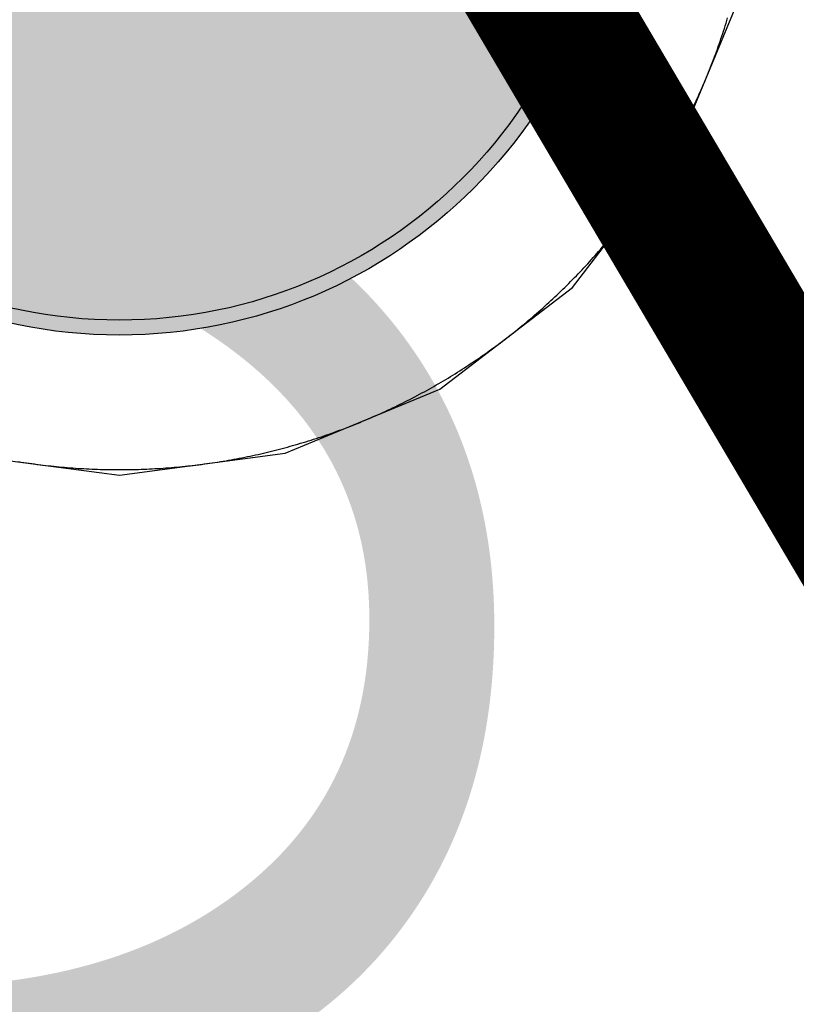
# Model space of a CAD drawing. Header units: millimetres. Extents: x -1.5 to 11.1, y -3 to 5.
# Tile 66 of 256: x 0.1433 to 0.1953, y 2.0217 to 2.0876. Entities that reach past the tile are written whole.
import ezdxf

# ---------------------------------------------------------------- set-up
doc = ezdxf.new("R2010")
doc.units = ezdxf.units.MM
doc.header["$MEASUREMENT"] = 0
for name, color, linetype, true_color in [('BottomLayer', 5, 'Continuous', 0x0000ff), ('BottomSolder', 6, 'Continuous', 0xff00ff), ('Document', 7, 'Continuous', 0x7f7f00), ('Metal_2', 7, 'Continuous', 0x7f0000), ('Metal_3', 7, 'Continuous', 0x3f7f00), ('TopLayer', 1, 'Continuous', 0xff0000), ('TopOverlay', 2, 'Continuous', 0xffff00), ('TopSolder', 7, 'Continuous', 0x7f007f)]:
    doc.layers.add(name, color=color, linetype=linetype, true_color=true_color)
doc.styles.add('textstyle87', font='txt')

# ---------------------------------------------------------------- blocks, each defined once
blk = doc.blocks.new('USB_I_________5')
at = {"layer": 'BottomLayer', "true_color": 0x0000ff}
h = blk.add_hatch(color=5, dxfattribs=at)
edge = h.paths.add_edge_path(flags=0)
edge.add_arc((0.4, -0.5), 0.0325, 0, 360)
at = {"layer": 'BottomSolder', "true_color": 0xff00ff}
h = blk.add_hatch(color=6, dxfattribs=at)
edge = h.paths.add_edge_path(flags=0)
edge.add_arc((0.4, -0.5), 0.0335, 0, 360)
at = {"layer": 'Metal_2', "true_color": 0x7f0000}
h = blk.add_hatch(color=16, dxfattribs=at)
edge = h.paths.add_edge_path(flags=0)
edge.add_arc((0.4, -0.5), 0.0325, 0, 360)
at = {"layer": 'Metal_3', "true_color": 0x3f7f00}
h = blk.add_hatch(color=76, dxfattribs=at)
edge = h.paths.add_edge_path(flags=0)
edge.add_arc((0.4, -0.5), 0.0325, 0, 360)
at = {"layer": 'TopLayer', "true_color": 0xff0000}
h = blk.add_hatch(color=1, dxfattribs=at)
edge = h.paths.add_edge_path(flags=0)
edge.add_arc((0.4, -0.5), 0.0325, 0, 360)
at = {"layer": 'TopSolder', "true_color": 0x7f007f}
h = blk.add_hatch(color=216, dxfattribs=at)
edge = h.paths.add_edge_path(flags=0)
edge.add_arc((0.4, -0.5), 0.0335, 0, 360)
at = {"layer": 'BottomLayer', "color": 5, "true_color": 0x0000ff}
blk.add_circle((0.4, -0.5), 0.0325, dxfattribs=at)
at = {"layer": 'BottomSolder', "color": 6, "true_color": 0xff00ff}
blk.add_circle((0.4, -0.5), 0.0335, dxfattribs=at)
at = {"layer": 'Metal_2', "color": 16, "true_color": 0x7f0000}
blk.add_circle((0.4, -0.5), 0.0325, dxfattribs=at)
at = {"layer": 'Metal_3', "color": 76, "true_color": 0x3f7f00}
blk.add_circle((0.4, -0.5), 0.0325, dxfattribs=at)
at = {"layer": 'TopLayer', "color": 1, "true_color": 0xff0000}
blk.add_circle((0.4, -0.5), 0.0325, dxfattribs=at)
at = {"layer": 'TopSolder', "color": 216, "true_color": 0x7f007f}
blk.add_circle((0.4, -0.5), 0.0335, dxfattribs=at)

msp = doc.modelspace()

# ---------------------------------------------------------------- linework, layer by layer
at = {"layer": 'BottomLayer'}
for p, q in [((0.187124, 2.078567), (0.191406, 2.088905)), ((0.180311, 2.069689), (0.187124, 2.078567)), ((0.171433, 2.062876), (0.180311, 2.069689)), ((0.161095, 2.058594), (0.171433, 2.062876)), ((0.138905, 2.058594), (0.15, 2.057133)), ((0.15, 2.057133), (0.161095, 2.058594))]:
    msp.add_line(p, q, dxfattribs=at)
at = {"layer": 'Document'}
msp.add_lwpolyline([(-0.3, 2.9, 0.01, 0.01, 0), (0.568743, 1.427265, 0.01, 0.01, 0)], format="xyseb", dxfattribs=at)
at = {"layer": 'Metal_2'}
for p, q in [((0.190465, 2.087006), (0.190521, 2.087181)), ((0.190521, 2.087181), (0.190576, 2.087356)), ((0.190576, 2.087356), (0.19063, 2.087531)), ((0.19063, 2.087531), (0.190683, 2.087707)), ((0.190294, 2.086484), (0.190351, 2.086658)), ((0.190351, 2.086658), (0.190409, 2.086832)), ((0.190409, 2.086832), (0.190465, 2.087006)), ((0.190054, 2.08579), (0.190115, 2.085963)), ((0.190115, 2.085963), (0.190175, 2.086136)), ((0.190175, 2.086136), (0.190235, 2.08631)), ((0.190235, 2.08631), (0.190294, 2.086484)), ((0.189803, 2.085101), (0.189867, 2.085273)), ((0.189867, 2.085273), (0.18993, 2.085445)), ((0.18993, 2.085445), (0.189993, 2.085617)), ((0.189993, 2.085617), (0.190054, 2.08579)), ((0.18954, 2.084416), (0.189607, 2.084587)), ((0.189607, 2.084587), (0.189673, 2.084758)), ((0.189673, 2.084758), (0.189738, 2.084929)), ((0.189738, 2.084929), (0.189803, 2.085101)), ((0.189265, 2.083736), (0.189335, 2.083906)), ((0.189335, 2.083906), (0.189404, 2.084075)), ((0.189404, 2.084075), (0.189472, 2.084246)), ((0.189472, 2.084246), (0.18954, 2.084416)), ((0.189051, 2.083229), (0.189123, 2.083398)), ((0.189123, 2.083398), (0.189194, 2.083567)), ((0.189194, 2.083567), (0.189265, 2.083736)), ((0.188756, 2.082557), (0.188831, 2.082725)), ((0.188831, 2.082725), (0.188905, 2.082893)), ((0.188905, 2.082893), (0.188978, 2.083061)), ((0.188978, 2.083061), (0.189051, 2.083229)), ((0.188449, 2.081891), (0.188527, 2.082057)), ((0.188527, 2.082057), (0.188604, 2.082224)), ((0.188604, 2.082224), (0.18868, 2.08239)), ((0.18868, 2.08239), (0.188756, 2.082557)), ((0.188131, 2.08123), (0.188211, 2.081395)), ((0.188211, 2.081395), (0.188291, 2.08156)), ((0.188291, 2.08156), (0.18837, 2.081725)), ((0.18837, 2.081725), (0.188449, 2.081891)), ((0.187801, 2.080575), (0.187885, 2.080738)), ((0.187885, 2.080738), (0.187967, 2.080902)), ((0.187967, 2.080902), (0.188049, 2.081066)), ((0.188049, 2.081066), (0.188131, 2.08123)), ((0.18746, 2.079925), (0.187546, 2.080087)), ((0.187546, 2.080087), (0.187632, 2.080249)), ((0.187632, 2.080249), (0.187717, 2.080412)), ((0.187717, 2.080412), (0.187801, 2.080575)), ((0.187018, 2.079122), (0.187108, 2.079282)), ((0.187108, 2.079282), (0.187197, 2.079442)), ((0.187197, 2.079442), (0.187285, 2.079603)), ((0.187285, 2.079603), (0.187373, 2.079764)), ((0.187373, 2.079764), (0.18746, 2.079925)), ((0.186652, 2.078486), (0.186745, 2.078644)), ((0.186745, 2.078644), (0.186837, 2.078803)), ((0.186837, 2.078803), (0.186928, 2.078962)), ((0.186928, 2.078962), (0.187018, 2.079122)), ((0.186276, 2.077856), (0.186371, 2.078013)), ((0.186371, 2.078013), (0.186465, 2.07817)), ((0.186465, 2.07817), (0.186559, 2.078328)), ((0.186559, 2.078328), (0.186652, 2.078486)), ((0.185888, 2.077234), (0.185986, 2.077389)), ((0.185986, 2.077389), (0.186083, 2.077544)), ((0.186083, 2.077544), (0.18618, 2.0777)), ((0.18618, 2.0777), (0.186276, 2.077856)), ((0.18549, 2.076617), (0.18559, 2.076771)), ((0.18559, 2.076771), (0.18569, 2.076925)), ((0.18569, 2.076925), (0.185789, 2.077079)), ((0.185789, 2.077079), (0.185888, 2.077234)), ((0.184977, 2.075857), (0.185081, 2.076008)), ((0.185081, 2.076008), (0.185184, 2.07616)), ((0.185184, 2.07616), (0.185286, 2.076312)), ((0.185286, 2.076312), (0.185388, 2.076465)), ((0.185388, 2.076465), (0.18549, 2.076617)), ((0.184555, 2.075257), (0.184661, 2.075406)), ((0.184661, 2.075406), (0.184767, 2.075556)), ((0.184767, 2.075556), (0.184872, 2.075706)), ((0.184872, 2.075706), (0.184977, 2.075857)), ((0.184123, 2.074664), (0.184232, 2.074812)), ((0.184232, 2.074812), (0.18434, 2.07496)), ((0.18434, 2.07496), (0.184448, 2.075108)), ((0.184448, 2.075108), (0.184555, 2.075257)), ((0.183568, 2.073934), (0.18368, 2.074079)), ((0.18368, 2.074079), (0.183792, 2.074225)), ((0.183792, 2.074225), (0.183903, 2.074371)), ((0.183903, 2.074371), (0.184013, 2.074517)), ((0.184013, 2.074517), (0.184123, 2.074664)), ((0.182998, 2.073216), (0.183113, 2.073358)), ((0.183113, 2.073358), (0.183228, 2.073502)), ((0.183228, 2.073502), (0.183342, 2.073645)), ((0.183342, 2.073645), (0.183455, 2.073789)), ((0.183455, 2.073789), (0.183568, 2.073934)), ((0.182531, 2.07265), (0.182648, 2.072791)), ((0.182648, 2.072791), (0.182766, 2.072932)), ((0.182766, 2.072932), (0.182882, 2.073074)), ((0.182882, 2.073074), (0.182998, 2.073216)), ((0.181933, 2.071955), (0.182054, 2.072093)), ((0.182054, 2.072093), (0.182174, 2.072231)), ((0.182174, 2.072231), (0.182293, 2.07237)), ((0.182293, 2.07237), (0.182412, 2.07251)), ((0.182412, 2.07251), (0.182531, 2.07265)), ((0.181321, 2.071272), (0.181444, 2.071408)), ((0.181444, 2.071408), (0.181567, 2.071544)), ((0.181567, 2.071544), (0.18169, 2.07168)), ((0.18169, 2.07168), (0.181812, 2.071817)), ((0.181812, 2.071817), (0.181933, 2.071955)), ((0.180694, 2.070603), (0.18082, 2.070736)), ((0.18082, 2.070736), (0.180946, 2.070869)), ((0.180946, 2.070869), (0.181071, 2.071003)), ((0.181071, 2.071003), (0.181196, 2.071137)), ((0.181196, 2.071137), (0.181321, 2.071272)), ((0.180052, 2.069948), (0.180181, 2.070078)), ((0.180181, 2.070078), (0.18031, 2.070208)), ((0.18031, 2.070208), (0.180439, 2.07034)), ((0.180439, 2.07034), (0.180566, 2.070471)), ((0.180566, 2.070471), (0.180694, 2.070603)), ((0.179397, 2.069307), (0.179529, 2.069434)), ((0.179529, 2.069434), (0.179661, 2.069561)), ((0.179661, 2.069561), (0.179792, 2.06969)), ((0.179792, 2.06969), (0.179922, 2.069818)), ((0.179922, 2.069818), (0.180052, 2.069948)), ((0.178728, 2.068679), (0.178863, 2.068804)), ((0.178863, 2.068804), (0.178997, 2.068929)), ((0.178997, 2.068929), (0.179131, 2.069054)), ((0.179131, 2.069054), (0.179264, 2.06918)), ((0.179264, 2.06918), (0.179397, 2.069307)), ((0.178045, 2.068067), (0.178183, 2.068188)), ((0.178183, 2.068188), (0.17832, 2.06831)), ((0.17832, 2.06831), (0.178456, 2.068433)), ((0.178456, 2.068433), (0.178592, 2.068556)), ((0.178592, 2.068556), (0.178728, 2.068679)), ((0.177209, 2.067352), (0.17735, 2.067469)), ((0.17735, 2.067469), (0.17749, 2.067588)), ((0.17749, 2.067588), (0.177629, 2.067706)), ((0.177629, 2.067706), (0.177769, 2.067826)), ((0.177769, 2.067826), (0.177907, 2.067946)), ((0.177907, 2.067946), (0.178045, 2.068067)), ((0.176355, 2.066658), (0.176498, 2.066772)), ((0.176498, 2.066772), (0.176642, 2.066887)), ((0.176642, 2.066887), (0.176784, 2.067002)), ((0.176784, 2.067002), (0.176926, 2.067118)), ((0.176926, 2.067118), (0.177068, 2.067234)), ((0.177068, 2.067234), (0.177209, 2.067352)), ((0.175629, 2.066097), (0.175775, 2.066208)), ((0.175775, 2.066208), (0.175921, 2.06632)), ((0.175921, 2.06632), (0.176066, 2.066432)), ((0.176066, 2.066432), (0.176211, 2.066545)), ((0.176211, 2.066545), (0.176355, 2.066658)), ((0.174743, 2.065445), (0.174892, 2.065552)), ((0.174892, 2.065552), (0.17504, 2.06566)), ((0.17504, 2.06566), (0.175188, 2.065768)), ((0.175188, 2.065768), (0.175336, 2.065877)), ((0.175336, 2.065877), (0.175483, 2.065987)), ((0.175483, 2.065987), (0.175629, 2.066097)), ((0.173688, 2.064713), (0.17384, 2.064816)), ((0.17384, 2.064816), (0.173992, 2.064919)), ((0.173992, 2.064919), (0.174143, 2.065023)), ((0.174143, 2.065023), (0.174293, 2.065128)), ((0.174293, 2.065128), (0.174444, 2.065233)), ((0.174444, 2.065233), (0.174594, 2.065339)), ((0.174594, 2.065339), (0.174743, 2.065445)), ((0.172766, 2.064112), (0.172921, 2.064211)), ((0.172921, 2.064211), (0.173075, 2.06431)), ((0.173075, 2.06431), (0.173229, 2.06441)), ((0.173229, 2.06441), (0.173383, 2.06451)), ((0.173383, 2.06451), (0.173536, 2.064612)), ((0.173536, 2.064612), (0.173688, 2.064713)), ((0.171672, 2.063441), (0.17183, 2.063535)), ((0.17183, 2.063535), (0.171987, 2.063629)), ((0.171987, 2.063629), (0.172144, 2.063724)), ((0.172144, 2.063724), (0.1723, 2.06382)), ((0.1723, 2.06382), (0.172456, 2.063917)), ((0.172456, 2.063917), (0.172611, 2.064014)), ((0.172611, 2.064014), (0.172766, 2.064112)), ((0.170558, 2.062803), (0.170718, 2.062892)), ((0.170718, 2.062892), (0.170878, 2.062982)), ((0.170878, 2.062982), (0.171038, 2.063072)), ((0.171038, 2.063072), (0.171197, 2.063163)), ((0.171197, 2.063163), (0.171356, 2.063255)), ((0.171356, 2.063255), (0.171514, 2.063348)), ((0.171514, 2.063348), (0.171672, 2.063441)), ((0.169262, 2.062115), (0.169425, 2.062199)), ((0.169425, 2.062199), (0.169588, 2.062283)), ((0.169588, 2.062283), (0.169751, 2.062368)), ((0.169751, 2.062368), (0.169913, 2.062454)), ((0.169913, 2.062454), (0.170075, 2.06254)), ((0.170075, 2.06254), (0.170236, 2.062627)), ((0.170236, 2.062627), (0.170397, 2.062714)), ((0.170397, 2.062714), (0.170558, 2.062803)), ((0.167943, 2.061473), (0.168109, 2.061551)), ((0.168109, 2.061551), (0.168275, 2.06163)), ((0.168275, 2.06163), (0.16844, 2.061709)), ((0.16844, 2.061709), (0.168605, 2.061789)), ((0.168605, 2.061789), (0.16877, 2.061869)), ((0.16877, 2.061869), (0.168934, 2.061951)), ((0.168934, 2.061951), (0.169098, 2.062033)), ((0.169098, 2.062033), (0.169262, 2.062115)), ((0.166433, 2.060806), (0.166602, 2.060877)), ((0.166602, 2.060877), (0.166771, 2.060949)), ((0.166771, 2.060949), (0.166939, 2.061022)), ((0.166939, 2.061022), (0.167107, 2.061095)), ((0.167107, 2.061095), (0.167275, 2.061169)), ((0.167275, 2.061169), (0.167443, 2.061244)), ((0.167443, 2.061244), (0.16761, 2.06132)), ((0.16761, 2.06132), (0.167776, 2.061396)), ((0.167776, 2.061396), (0.167943, 2.061473)), ((0.164727, 2.060133), (0.164899, 2.060197)), ((0.164899, 2.060197), (0.165071, 2.060262)), ((0.165071, 2.060262), (0.165242, 2.060327)), ((0.165242, 2.060327), (0.165413, 2.060393)), ((0.165413, 2.060393), (0.165584, 2.06046)), ((0.165584, 2.06046), (0.165754, 2.060528)), ((0.165754, 2.060528), (0.165925, 2.060596)), ((0.165925, 2.060596), (0.166095, 2.060665)), ((0.166095, 2.060665), (0.166264, 2.060735)), ((0.166264, 2.060735), (0.166433, 2.060806)), ((0.162819, 2.059479), (0.162994, 2.059535)), ((0.162994, 2.059535), (0.163168, 2.059591)), ((0.163168, 2.059591), (0.163342, 2.059649)), ((0.163342, 2.059649), (0.163516, 2.059706)), ((0.163516, 2.059706), (0.16369, 2.059765)), ((0.16369, 2.059765), (0.163864, 2.059825)), ((0.163864, 2.059825), (0.164037, 2.059885)), ((0.164037, 2.059885), (0.16421, 2.059946)), ((0.16421, 2.059946), (0.164383, 2.060008)), ((0.164383, 2.060008), (0.164555, 2.06007)), ((0.164555, 2.06007), (0.164727, 2.060133)), ((0.160527, 2.058824), (0.160704, 2.05887)), ((0.160704, 2.05887), (0.160882, 2.058917)), ((0.160882, 2.058917), (0.161059, 2.058964)), ((0.161059, 2.058964), (0.161236, 2.059012)), ((0.161236, 2.059012), (0.161413, 2.059061)), ((0.161413, 2.059061), (0.161589, 2.059111)), ((0.161589, 2.059111), (0.161766, 2.059161)), ((0.161766, 2.059161), (0.161942, 2.059212)), ((0.161942, 2.059212), (0.162118, 2.059264)), ((0.162118, 2.059264), (0.162293, 2.059317)), ((0.162293, 2.059317), (0.162469, 2.05937)), ((0.162469, 2.05937), (0.162644, 2.059424)), ((0.162644, 2.059424), (0.162819, 2.059479)), ((0.157661, 2.058196), (0.157841, 2.058229)), ((0.157841, 2.058229), (0.158021, 2.058264)), ((0.158021, 2.058264), (0.158201, 2.058299)), ((0.158201, 2.058299), (0.158381, 2.058334)), ((0.158381, 2.058334), (0.158561, 2.058371)), ((0.158561, 2.058371), (0.158741, 2.058408)), ((0.158741, 2.058408), (0.15892, 2.058447)), ((0.15892, 2.058447), (0.159099, 2.058485)), ((0.159099, 2.058485), (0.159278, 2.058525)), ((0.159278, 2.058525), (0.159457, 2.058565)), ((0.159457, 2.058565), (0.159636, 2.058607)), ((0.159636, 2.058607), (0.159814, 2.058649)), ((0.159814, 2.058649), (0.159993, 2.058691)), ((0.159993, 2.058691), (0.160171, 2.058735)), ((0.160171, 2.058735), (0.160349, 2.058779)), ((0.160349, 2.058779), (0.160527, 2.058824)), ((0.143243, 2.058041), (0.143424, 2.058012)), ((0.143424, 2.058012), (0.143605, 2.057984)), ((0.143605, 2.057984), (0.143787, 2.057956)), ((0.143787, 2.057956), (0.143968, 2.05793)), ((0.143968, 2.05793), (0.14415, 2.057904)), ((0.14415, 2.057904), (0.144331, 2.05788)), ((0.144331, 2.05788), (0.144513, 2.057856)), ((0.144513, 2.057856), (0.144695, 2.057832)), ((0.144695, 2.057832), (0.144877, 2.05781)), ((0.144877, 2.05781), (0.145059, 2.057788)), ((0.145059, 2.057788), (0.145241, 2.057767)), ((0.145241, 2.057767), (0.145424, 2.057747)), ((0.145424, 2.057747), (0.145606, 2.057728)), ((0.145606, 2.057728), (0.145789, 2.057709)), ((0.145789, 2.057709), (0.145971, 2.057691)), ((0.145971, 2.057691), (0.146154, 2.057674)), ((0.146154, 2.057674), (0.146337, 2.057658)), ((0.146337, 2.057658), (0.146519, 2.057643)), ((0.146519, 2.057643), (0.146702, 2.057628)), ((0.146702, 2.057628), (0.146885, 2.057614)), ((0.146885, 2.057614), (0.147068, 2.057601)), ((0.147068, 2.057601), (0.147251, 2.057589)), ((0.147251, 2.057589), (0.147434, 2.057577)), ((0.147434, 2.057577), (0.147617, 2.057567)), ((0.147617, 2.057567), (0.1478, 2.057557)), ((0.1478, 2.057557), (0.147983, 2.057548)), ((0.152017, 2.057548), (0.1522, 2.057557)), ((0.1522, 2.057557), (0.152383, 2.057567)), ((0.152383, 2.057567), (0.152566, 2.057577)), ((0.152566, 2.057577), (0.152749, 2.057589)), ((0.152749, 2.057589), (0.152932, 2.057601)), ((0.152932, 2.057601), (0.153115, 2.057614)), ((0.153115, 2.057614), (0.153298, 2.057628)), ((0.153298, 2.057628), (0.153481, 2.057643)), ((0.153481, 2.057643), (0.153664, 2.057658)), ((0.153664, 2.057658), (0.153846, 2.057674)), ((0.153846, 2.057674), (0.154029, 2.057691)), ((0.154029, 2.057691), (0.154211, 2.057709)), ((0.154211, 2.057709), (0.154394, 2.057728)), ((0.154394, 2.057728), (0.154576, 2.057747)), ((0.154576, 2.057747), (0.154758, 2.057767)), ((0.154758, 2.057767), (0.154941, 2.057788)), ((0.154941, 2.057788), (0.155123, 2.05781)), ((0.155123, 2.05781), (0.155305, 2.057832)), ((0.155305, 2.057832), (0.155487, 2.057856)), ((0.155487, 2.057856), (0.155669, 2.05788)), ((0.155669, 2.05788), (0.15585, 2.057904)), ((0.15585, 2.057904), (0.156032, 2.05793)), ((0.156032, 2.05793), (0.156213, 2.057956)), ((0.156213, 2.057956), (0.156395, 2.057984)), ((0.156395, 2.057984), (0.156576, 2.058012)), ((0.156576, 2.058012), (0.156757, 2.058041)), ((0.156757, 2.058041), (0.156938, 2.05807)), ((0.156938, 2.05807), (0.157119, 2.0581)), ((0.157119, 2.0581), (0.1573, 2.058132)), ((0.1573, 2.058132), (0.15748, 2.058163)), ((0.15748, 2.058163), (0.157661, 2.058196)), ((0.147983, 2.057548), (0.148167, 2.057539)), ((0.148167, 2.057539), (0.14835, 2.057532)), ((0.14835, 2.057532), (0.148533, 2.057525)), ((0.148533, 2.057525), (0.148716, 2.057519)), ((0.148716, 2.057519), (0.1489, 2.057514)), ((0.1489, 2.057514), (0.149083, 2.05751)), ((0.149083, 2.05751), (0.149266, 2.057506)), ((0.149266, 2.057506), (0.14945, 2.057504)), ((0.14945, 2.057504), (0.149633, 2.057501)), ((0.149633, 2.057501), (0.149817, 2.0575)), ((0.149817, 2.0575), (0.15, 2.0575)), ((0.15, 2.0575), (0.150183, 2.0575)), ((0.150183, 2.0575), (0.150367, 2.057501)), ((0.150367, 2.057501), (0.15055, 2.057504)), ((0.15055, 2.057504), (0.150734, 2.057506)), ((0.150734, 2.057506), (0.150917, 2.05751)), ((0.150917, 2.05751), (0.1511, 2.057514)), ((0.1511, 2.057514), (0.151284, 2.057519)), ((0.151284, 2.057519), (0.151467, 2.057525)), ((0.151467, 2.057525), (0.15165, 2.057532)), ((0.15165, 2.057532), (0.151834, 2.057539)), ((0.151834, 2.057539), (0.152017, 2.057548))]:
    msp.add_line(p, q, dxfattribs=at)
at = {"layer": 'Metal_3'}
for p, q in [((0.190465, 2.087006), (0.190521, 2.087181)), ((0.190521, 2.087181), (0.190576, 2.087356)), ((0.190576, 2.087356), (0.19063, 2.087531)), ((0.19063, 2.087531), (0.190683, 2.087707)), ((0.190294, 2.086484), (0.190351, 2.086658)), ((0.190351, 2.086658), (0.190409, 2.086832)), ((0.190409, 2.086832), (0.190465, 2.087006)), ((0.190054, 2.08579), (0.190115, 2.085963)), ((0.190115, 2.085963), (0.190175, 2.086136)), ((0.190175, 2.086136), (0.190235, 2.08631)), ((0.190235, 2.08631), (0.190294, 2.086484)), ((0.189803, 2.085101), (0.189867, 2.085273)), ((0.189867, 2.085273), (0.18993, 2.085445)), ((0.18993, 2.085445), (0.189993, 2.085617)), ((0.189993, 2.085617), (0.190054, 2.08579)), ((0.18954, 2.084416), (0.189607, 2.084587)), ((0.189607, 2.084587), (0.189673, 2.084758)), ((0.189673, 2.084758), (0.189738, 2.084929)), ((0.189738, 2.084929), (0.189803, 2.085101)), ((0.189265, 2.083736), (0.189335, 2.083906)), ((0.189335, 2.083906), (0.189404, 2.084075)), ((0.189404, 2.084075), (0.189472, 2.084246)), ((0.189472, 2.084246), (0.18954, 2.084416)), ((0.189051, 2.083229), (0.189123, 2.083398)), ((0.189123, 2.083398), (0.189194, 2.083567)), ((0.189194, 2.083567), (0.189265, 2.083736)), ((0.188756, 2.082557), (0.188831, 2.082725)), ((0.188831, 2.082725), (0.188905, 2.082893)), ((0.188905, 2.082893), (0.188978, 2.083061)), ((0.188978, 2.083061), (0.189051, 2.083229)), ((0.188449, 2.081891), (0.188527, 2.082057)), ((0.188527, 2.082057), (0.188604, 2.082224)), ((0.188604, 2.082224), (0.18868, 2.08239)), ((0.18868, 2.08239), (0.188756, 2.082557)), ((0.188131, 2.08123), (0.188211, 2.081395)), ((0.188211, 2.081395), (0.188291, 2.08156)), ((0.188291, 2.08156), (0.18837, 2.081725)), ((0.18837, 2.081725), (0.188449, 2.081891)), ((0.187801, 2.080575), (0.187885, 2.080738)), ((0.187885, 2.080738), (0.187967, 2.080902)), ((0.187967, 2.080902), (0.188049, 2.081066)), ((0.188049, 2.081066), (0.188131, 2.08123)), ((0.18746, 2.079925), (0.187546, 2.080087)), ((0.187546, 2.080087), (0.187632, 2.080249)), ((0.187632, 2.080249), (0.187717, 2.080412)), ((0.187717, 2.080412), (0.187801, 2.080575)), ((0.187018, 2.079122), (0.187108, 2.079282)), ((0.187108, 2.079282), (0.187197, 2.079442)), ((0.187197, 2.079442), (0.187285, 2.079603)), ((0.187285, 2.079603), (0.187373, 2.079764)), ((0.187373, 2.079764), (0.18746, 2.079925)), ((0.186652, 2.078486), (0.186745, 2.078644)), ((0.186745, 2.078644), (0.186837, 2.078803)), ((0.186837, 2.078803), (0.186928, 2.078962)), ((0.186928, 2.078962), (0.187018, 2.079122)), ((0.186276, 2.077856), (0.186371, 2.078013)), ((0.186371, 2.078013), (0.186465, 2.07817)), ((0.186465, 2.07817), (0.186559, 2.078328)), ((0.186559, 2.078328), (0.186652, 2.078486)), ((0.185888, 2.077234), (0.185986, 2.077389)), ((0.185986, 2.077389), (0.186083, 2.077544)), ((0.186083, 2.077544), (0.18618, 2.0777)), ((0.18618, 2.0777), (0.186276, 2.077856)), ((0.18549, 2.076617), (0.18559, 2.076771)), ((0.18559, 2.076771), (0.18569, 2.076925)), ((0.18569, 2.076925), (0.185789, 2.077079)), ((0.185789, 2.077079), (0.185888, 2.077234)), ((0.184977, 2.075857), (0.185081, 2.076008)), ((0.185081, 2.076008), (0.185184, 2.07616)), ((0.185184, 2.07616), (0.185286, 2.076312)), ((0.185286, 2.076312), (0.185388, 2.076465)), ((0.185388, 2.076465), (0.18549, 2.076617)), ((0.184555, 2.075257), (0.184661, 2.075406)), ((0.184661, 2.075406), (0.184767, 2.075556)), ((0.184767, 2.075556), (0.184872, 2.075706)), ((0.184872, 2.075706), (0.184977, 2.075857)), ((0.184123, 2.074664), (0.184232, 2.074812)), ((0.184232, 2.074812), (0.18434, 2.07496)), ((0.18434, 2.07496), (0.184448, 2.075108)), ((0.184448, 2.075108), (0.184555, 2.075257)), ((0.183568, 2.073934), (0.18368, 2.074079)), ((0.18368, 2.074079), (0.183792, 2.074225)), ((0.183792, 2.074225), (0.183903, 2.074371)), ((0.183903, 2.074371), (0.184013, 2.074517)), ((0.184013, 2.074517), (0.184123, 2.074664)), ((0.182998, 2.073216), (0.183113, 2.073358)), ((0.183113, 2.073358), (0.183228, 2.073502)), ((0.183228, 2.073502), (0.183342, 2.073645)), ((0.183342, 2.073645), (0.183455, 2.073789)), ((0.183455, 2.073789), (0.183568, 2.073934)), ((0.182531, 2.07265), (0.182648, 2.072791)), ((0.182648, 2.072791), (0.182766, 2.072932)), ((0.182766, 2.072932), (0.182882, 2.073074)), ((0.182882, 2.073074), (0.182998, 2.073216)), ((0.181933, 2.071955), (0.182054, 2.072093)), ((0.182054, 2.072093), (0.182174, 2.072231)), ((0.182174, 2.072231), (0.182293, 2.07237)), ((0.182293, 2.07237), (0.182412, 2.07251)), ((0.182412, 2.07251), (0.182531, 2.07265)), ((0.181321, 2.071272), (0.181444, 2.071408)), ((0.181444, 2.071408), (0.181567, 2.071544)), ((0.181567, 2.071544), (0.18169, 2.07168)), ((0.18169, 2.07168), (0.181812, 2.071817)), ((0.181812, 2.071817), (0.181933, 2.071955)), ((0.180694, 2.070603), (0.18082, 2.070736)), ((0.18082, 2.070736), (0.180946, 2.070869)), ((0.180946, 2.070869), (0.181071, 2.071003)), ((0.181071, 2.071003), (0.181196, 2.071137)), ((0.181196, 2.071137), (0.181321, 2.071272)), ((0.180052, 2.069948), (0.180181, 2.070078)), ((0.180181, 2.070078), (0.18031, 2.070208)), ((0.18031, 2.070208), (0.180439, 2.07034)), ((0.180439, 2.07034), (0.180566, 2.070471)), ((0.180566, 2.070471), (0.180694, 2.070603)), ((0.179397, 2.069307), (0.179529, 2.069434)), ((0.179529, 2.069434), (0.179661, 2.069561)), ((0.179661, 2.069561), (0.179792, 2.06969)), ((0.179792, 2.06969), (0.179922, 2.069818)), ((0.179922, 2.069818), (0.180052, 2.069948)), ((0.178728, 2.068679), (0.178863, 2.068804)), ((0.178863, 2.068804), (0.178997, 2.068929)), ((0.178997, 2.068929), (0.179131, 2.069054)), ((0.179131, 2.069054), (0.179264, 2.06918)), ((0.179264, 2.06918), (0.179397, 2.069307)), ((0.178045, 2.068067), (0.178183, 2.068188)), ((0.178183, 2.068188), (0.17832, 2.06831)), ((0.17832, 2.06831), (0.178456, 2.068433)), ((0.178456, 2.068433), (0.178592, 2.068556)), ((0.178592, 2.068556), (0.178728, 2.068679)), ((0.177209, 2.067352), (0.17735, 2.067469)), ((0.17735, 2.067469), (0.17749, 2.067588)), ((0.17749, 2.067588), (0.177629, 2.067706)), ((0.177629, 2.067706), (0.177769, 2.067826)), ((0.177769, 2.067826), (0.177907, 2.067946)), ((0.177907, 2.067946), (0.178045, 2.068067)), ((0.176355, 2.066658), (0.176498, 2.066772)), ((0.176498, 2.066772), (0.176642, 2.066887)), ((0.176642, 2.066887), (0.176784, 2.067002)), ((0.176784, 2.067002), (0.176926, 2.067118)), ((0.176926, 2.067118), (0.177068, 2.067234)), ((0.177068, 2.067234), (0.177209, 2.067352)), ((0.175629, 2.066097), (0.175775, 2.066208)), ((0.175775, 2.066208), (0.175921, 2.06632)), ((0.175921, 2.06632), (0.176066, 2.066432)), ((0.176066, 2.066432), (0.176211, 2.066545)), ((0.176211, 2.066545), (0.176355, 2.066658)), ((0.174743, 2.065445), (0.174892, 2.065552)), ((0.174892, 2.065552), (0.17504, 2.06566)), ((0.17504, 2.06566), (0.175188, 2.065768)), ((0.175188, 2.065768), (0.175336, 2.065877)), ((0.175336, 2.065877), (0.175483, 2.065987)), ((0.175483, 2.065987), (0.175629, 2.066097)), ((0.173688, 2.064713), (0.17384, 2.064816)), ((0.17384, 2.064816), (0.173992, 2.064919)), ((0.173992, 2.064919), (0.174143, 2.065023)), ((0.174143, 2.065023), (0.174293, 2.065128)), ((0.174293, 2.065128), (0.174444, 2.065233)), ((0.174444, 2.065233), (0.174594, 2.065339)), ((0.174594, 2.065339), (0.174743, 2.065445)), ((0.172766, 2.064112), (0.172921, 2.064211)), ((0.172921, 2.064211), (0.173075, 2.06431)), ((0.173075, 2.06431), (0.173229, 2.06441)), ((0.173229, 2.06441), (0.173383, 2.06451)), ((0.173383, 2.06451), (0.173536, 2.064612)), ((0.173536, 2.064612), (0.173688, 2.064713)), ((0.171672, 2.063441), (0.17183, 2.063535)), ((0.17183, 2.063535), (0.171987, 2.063629)), ((0.171987, 2.063629), (0.172144, 2.063724)), ((0.172144, 2.063724), (0.1723, 2.06382)), ((0.1723, 2.06382), (0.172456, 2.063917)), ((0.172456, 2.063917), (0.172611, 2.064014)), ((0.172611, 2.064014), (0.172766, 2.064112)), ((0.170558, 2.062803), (0.170718, 2.062892)), ((0.170718, 2.062892), (0.170878, 2.062982)), ((0.170878, 2.062982), (0.171038, 2.063072)), ((0.171038, 2.063072), (0.171197, 2.063163)), ((0.171197, 2.063163), (0.171356, 2.063255)), ((0.171356, 2.063255), (0.171514, 2.063348)), ((0.171514, 2.063348), (0.171672, 2.063441)), ((0.169262, 2.062115), (0.169425, 2.062199)), ((0.169425, 2.062199), (0.169588, 2.062283)), ((0.169588, 2.062283), (0.169751, 2.062368)), ((0.169751, 2.062368), (0.169913, 2.062454)), ((0.169913, 2.062454), (0.170075, 2.06254)), ((0.170075, 2.06254), (0.170236, 2.062627)), ((0.170236, 2.062627), (0.170397, 2.062714)), ((0.170397, 2.062714), (0.170558, 2.062803)), ((0.167943, 2.061473), (0.168109, 2.061551)), ((0.168109, 2.061551), (0.168275, 2.06163)), ((0.168275, 2.06163), (0.16844, 2.061709)), ((0.16844, 2.061709), (0.168605, 2.061789)), ((0.168605, 2.061789), (0.16877, 2.061869)), ((0.16877, 2.061869), (0.168934, 2.061951)), ((0.168934, 2.061951), (0.169098, 2.062033)), ((0.169098, 2.062033), (0.169262, 2.062115)), ((0.166433, 2.060806), (0.166602, 2.060877)), ((0.166602, 2.060877), (0.166771, 2.060949)), ((0.166771, 2.060949), (0.166939, 2.061022)), ((0.166939, 2.061022), (0.167107, 2.061095)), ((0.167107, 2.061095), (0.167275, 2.061169)), ((0.167275, 2.061169), (0.167443, 2.061244)), ((0.167443, 2.061244), (0.16761, 2.06132)), ((0.16761, 2.06132), (0.167776, 2.061396)), ((0.167776, 2.061396), (0.167943, 2.061473)), ((0.164727, 2.060133), (0.164899, 2.060197)), ((0.164899, 2.060197), (0.165071, 2.060262)), ((0.165071, 2.060262), (0.165242, 2.060327)), ((0.165242, 2.060327), (0.165413, 2.060393)), ((0.165413, 2.060393), (0.165584, 2.06046)), ((0.165584, 2.06046), (0.165754, 2.060528)), ((0.165754, 2.060528), (0.165925, 2.060596)), ((0.165925, 2.060596), (0.166095, 2.060665)), ((0.166095, 2.060665), (0.166264, 2.060735)), ((0.166264, 2.060735), (0.166433, 2.060806)), ((0.162819, 2.059479), (0.162994, 2.059535)), ((0.162994, 2.059535), (0.163168, 2.059591)), ((0.163168, 2.059591), (0.163342, 2.059649)), ((0.163342, 2.059649), (0.163516, 2.059706)), ((0.163516, 2.059706), (0.16369, 2.059765)), ((0.16369, 2.059765), (0.163864, 2.059825)), ((0.163864, 2.059825), (0.164037, 2.059885)), ((0.164037, 2.059885), (0.16421, 2.059946)), ((0.16421, 2.059946), (0.164383, 2.060008)), ((0.164383, 2.060008), (0.164555, 2.06007)), ((0.164555, 2.06007), (0.164727, 2.060133)), ((0.160527, 2.058824), (0.160704, 2.05887)), ((0.160704, 2.05887), (0.160882, 2.058917)), ((0.160882, 2.058917), (0.161059, 2.058964)), ((0.161059, 2.058964), (0.161236, 2.059012)), ((0.161236, 2.059012), (0.161413, 2.059061)), ((0.161413, 2.059061), (0.161589, 2.059111)), ((0.161589, 2.059111), (0.161766, 2.059161)), ((0.161766, 2.059161), (0.161942, 2.059212)), ((0.161942, 2.059212), (0.162118, 2.059264)), ((0.162118, 2.059264), (0.162293, 2.059317)), ((0.162293, 2.059317), (0.162469, 2.05937)), ((0.162469, 2.05937), (0.162644, 2.059424)), ((0.162644, 2.059424), (0.162819, 2.059479)), ((0.157661, 2.058196), (0.157841, 2.058229)), ((0.157841, 2.058229), (0.158021, 2.058264)), ((0.158021, 2.058264), (0.158201, 2.058299)), ((0.158201, 2.058299), (0.158381, 2.058334)), ((0.158381, 2.058334), (0.158561, 2.058371)), ((0.158561, 2.058371), (0.158741, 2.058408)), ((0.158741, 2.058408), (0.15892, 2.058447)), ((0.15892, 2.058447), (0.159099, 2.058485)), ((0.159099, 2.058485), (0.159278, 2.058525)), ((0.159278, 2.058525), (0.159457, 2.058565)), ((0.159457, 2.058565), (0.159636, 2.058607)), ((0.159636, 2.058607), (0.159814, 2.058649)), ((0.159814, 2.058649), (0.159993, 2.058691)), ((0.159993, 2.058691), (0.160171, 2.058735)), ((0.160171, 2.058735), (0.160349, 2.058779)), ((0.160349, 2.058779), (0.160527, 2.058824)), ((0.143243, 2.058041), (0.143424, 2.058012)), ((0.143424, 2.058012), (0.143605, 2.057984)), ((0.143605, 2.057984), (0.143787, 2.057956)), ((0.143787, 2.057956), (0.143968, 2.05793)), ((0.143968, 2.05793), (0.14415, 2.057904)), ((0.14415, 2.057904), (0.144331, 2.05788)), ((0.144331, 2.05788), (0.144513, 2.057856)), ((0.144513, 2.057856), (0.144695, 2.057832)), ((0.144695, 2.057832), (0.144877, 2.05781)), ((0.144877, 2.05781), (0.145059, 2.057788)), ((0.145059, 2.057788), (0.145241, 2.057767)), ((0.145241, 2.057767), (0.145424, 2.057747)), ((0.145424, 2.057747), (0.145606, 2.057728)), ((0.145606, 2.057728), (0.145789, 2.057709)), ((0.145789, 2.057709), (0.145971, 2.057691)), ((0.145971, 2.057691), (0.146154, 2.057674)), ((0.146154, 2.057674), (0.146337, 2.057658)), ((0.146337, 2.057658), (0.146519, 2.057643)), ((0.146519, 2.057643), (0.146702, 2.057628)), ((0.146702, 2.057628), (0.146885, 2.057614)), ((0.146885, 2.057614), (0.147068, 2.057601)), ((0.147068, 2.057601), (0.147251, 2.057589)), ((0.147251, 2.057589), (0.147434, 2.057577)), ((0.147434, 2.057577), (0.147617, 2.057567)), ((0.147617, 2.057567), (0.1478, 2.057557)), ((0.1478, 2.057557), (0.147983, 2.057548)), ((0.152017, 2.057548), (0.1522, 2.057557)), ((0.1522, 2.057557), (0.152383, 2.057567)), ((0.152383, 2.057567), (0.152566, 2.057577)), ((0.152566, 2.057577), (0.152749, 2.057589)), ((0.152749, 2.057589), (0.152932, 2.057601)), ((0.152932, 2.057601), (0.153115, 2.057614)), ((0.153115, 2.057614), (0.153298, 2.057628)), ((0.153298, 2.057628), (0.153481, 2.057643)), ((0.153481, 2.057643), (0.153664, 2.057658)), ((0.153664, 2.057658), (0.153846, 2.057674)), ((0.153846, 2.057674), (0.154029, 2.057691)), ((0.154029, 2.057691), (0.154211, 2.057709)), ((0.154211, 2.057709), (0.154394, 2.057728)), ((0.154394, 2.057728), (0.154576, 2.057747)), ((0.154576, 2.057747), (0.154758, 2.057767)), ((0.154758, 2.057767), (0.154941, 2.057788)), ((0.154941, 2.057788), (0.155123, 2.05781)), ((0.155123, 2.05781), (0.155305, 2.057832)), ((0.155305, 2.057832), (0.155487, 2.057856)), ((0.155487, 2.057856), (0.155669, 2.05788)), ((0.155669, 2.05788), (0.15585, 2.057904)), ((0.15585, 2.057904), (0.156032, 2.05793)), ((0.156032, 2.05793), (0.156213, 2.057956)), ((0.156213, 2.057956), (0.156395, 2.057984)), ((0.156395, 2.057984), (0.156576, 2.058012)), ((0.156576, 2.058012), (0.156757, 2.058041)), ((0.156757, 2.058041), (0.156938, 2.05807)), ((0.156938, 2.05807), (0.157119, 2.0581)), ((0.157119, 2.0581), (0.1573, 2.058132)), ((0.1573, 2.058132), (0.15748, 2.058163)), ((0.15748, 2.058163), (0.157661, 2.058196)), ((0.147983, 2.057548), (0.148167, 2.057539)), ((0.148167, 2.057539), (0.14835, 2.057532)), ((0.14835, 2.057532), (0.148533, 2.057525)), ((0.148533, 2.057525), (0.148716, 2.057519)), ((0.148716, 2.057519), (0.1489, 2.057514)), ((0.1489, 2.057514), (0.149083, 2.05751)), ((0.149083, 2.05751), (0.149266, 2.057506)), ((0.149266, 2.057506), (0.14945, 2.057504)), ((0.14945, 2.057504), (0.149633, 2.057501)), ((0.149633, 2.057501), (0.149817, 2.0575)), ((0.149817, 2.0575), (0.15, 2.0575)), ((0.15, 2.0575), (0.150183, 2.0575)), ((0.150183, 2.0575), (0.150367, 2.057501)), ((0.150367, 2.057501), (0.15055, 2.057504)), ((0.15055, 2.057504), (0.150734, 2.057506)), ((0.150734, 2.057506), (0.150917, 2.05751)), ((0.150917, 2.05751), (0.1511, 2.057514)), ((0.1511, 2.057514), (0.151284, 2.057519)), ((0.151284, 2.057519), (0.151467, 2.057525)), ((0.151467, 2.057525), (0.15165, 2.057532)), ((0.15165, 2.057532), (0.151834, 2.057539)), ((0.151834, 2.057539), (0.152017, 2.057548))]:
    msp.add_line(p, q, dxfattribs=at)
at = {"layer": 'TopLayer'}
for p, q in [((0.190465, 2.087006), (0.190521, 2.087181)), ((0.190521, 2.087181), (0.190576, 2.087356)), ((0.190576, 2.087356), (0.19063, 2.087531)), ((0.19063, 2.087531), (0.190683, 2.087707)), ((0.190294, 2.086484), (0.190351, 2.086658)), ((0.190351, 2.086658), (0.190409, 2.086832)), ((0.190409, 2.086832), (0.190465, 2.087006)), ((0.190054, 2.08579), (0.190115, 2.085963)), ((0.190115, 2.085963), (0.190175, 2.086136)), ((0.190175, 2.086136), (0.190235, 2.08631)), ((0.190235, 2.08631), (0.190294, 2.086484)), ((0.189803, 2.085101), (0.189867, 2.085273)), ((0.189867, 2.085273), (0.18993, 2.085445)), ((0.18993, 2.085445), (0.189993, 2.085617)), ((0.189993, 2.085617), (0.190054, 2.08579)), ((0.18954, 2.084416), (0.189607, 2.084587)), ((0.189607, 2.084587), (0.189673, 2.084758)), ((0.189673, 2.084758), (0.189738, 2.084929)), ((0.189738, 2.084929), (0.189803, 2.085101)), ((0.189265, 2.083736), (0.189335, 2.083906)), ((0.189335, 2.083906), (0.189404, 2.084075)), ((0.189404, 2.084075), (0.189472, 2.084246)), ((0.189472, 2.084246), (0.18954, 2.084416)), ((0.189051, 2.083229), (0.189123, 2.083398)), ((0.189123, 2.083398), (0.189194, 2.083567)), ((0.189194, 2.083567), (0.189265, 2.083736)), ((0.188756, 2.082557), (0.188831, 2.082725)), ((0.188831, 2.082725), (0.188905, 2.082893)), ((0.188905, 2.082893), (0.188978, 2.083061)), ((0.188978, 2.083061), (0.189051, 2.083229)), ((0.188449, 2.081891), (0.188527, 2.082057)), ((0.188527, 2.082057), (0.188604, 2.082224)), ((0.188604, 2.082224), (0.18868, 2.08239)), ((0.18868, 2.08239), (0.188756, 2.082557)), ((0.188131, 2.08123), (0.188211, 2.081395)), ((0.188211, 2.081395), (0.188291, 2.08156)), ((0.188291, 2.08156), (0.18837, 2.081725)), ((0.18837, 2.081725), (0.188449, 2.081891)), ((0.187801, 2.080575), (0.187885, 2.080738)), ((0.187885, 2.080738), (0.187967, 2.080902)), ((0.187967, 2.080902), (0.188049, 2.081066)), ((0.188049, 2.081066), (0.188131, 2.08123)), ((0.18746, 2.079925), (0.187546, 2.080087)), ((0.187546, 2.080087), (0.187632, 2.080249)), ((0.187632, 2.080249), (0.187717, 2.080412)), ((0.187717, 2.080412), (0.187801, 2.080575)), ((0.187018, 2.079122), (0.187108, 2.079282)), ((0.187108, 2.079282), (0.187197, 2.079442)), ((0.187197, 2.079442), (0.187285, 2.079603)), ((0.187285, 2.079603), (0.187373, 2.079764)), ((0.187373, 2.079764), (0.18746, 2.079925)), ((0.186652, 2.078486), (0.186745, 2.078644)), ((0.186745, 2.078644), (0.186837, 2.078803)), ((0.186837, 2.078803), (0.186928, 2.078962)), ((0.186928, 2.078962), (0.187018, 2.079122)), ((0.186276, 2.077856), (0.186371, 2.078013)), ((0.186371, 2.078013), (0.186465, 2.07817)), ((0.186465, 2.07817), (0.186559, 2.078328)), ((0.186559, 2.078328), (0.186652, 2.078486)), ((0.185888, 2.077234), (0.185986, 2.077389)), ((0.185986, 2.077389), (0.186083, 2.077544)), ((0.186083, 2.077544), (0.18618, 2.0777)), ((0.18618, 2.0777), (0.186276, 2.077856)), ((0.18549, 2.076617), (0.18559, 2.076771)), ((0.18559, 2.076771), (0.18569, 2.076925)), ((0.18569, 2.076925), (0.185789, 2.077079)), ((0.185789, 2.077079), (0.185888, 2.077234)), ((0.184977, 2.075857), (0.185081, 2.076008)), ((0.185081, 2.076008), (0.185184, 2.07616)), ((0.185184, 2.07616), (0.185286, 2.076312)), ((0.185286, 2.076312), (0.185388, 2.076465)), ((0.185388, 2.076465), (0.18549, 2.076617)), ((0.184555, 2.075257), (0.184661, 2.075406)), ((0.184661, 2.075406), (0.184767, 2.075556)), ((0.184767, 2.075556), (0.184872, 2.075706)), ((0.184872, 2.075706), (0.184977, 2.075857)), ((0.184123, 2.074664), (0.184232, 2.074812)), ((0.184232, 2.074812), (0.18434, 2.07496)), ((0.18434, 2.07496), (0.184448, 2.075108)), ((0.184448, 2.075108), (0.184555, 2.075257)), ((0.183568, 2.073934), (0.18368, 2.074079)), ((0.18368, 2.074079), (0.183792, 2.074225)), ((0.183792, 2.074225), (0.183903, 2.074371)), ((0.183903, 2.074371), (0.184013, 2.074517)), ((0.184013, 2.074517), (0.184123, 2.074664)), ((0.182998, 2.073216), (0.183113, 2.073358)), ((0.183113, 2.073358), (0.183228, 2.073502)), ((0.183228, 2.073502), (0.183342, 2.073645)), ((0.183342, 2.073645), (0.183455, 2.073789)), ((0.183455, 2.073789), (0.183568, 2.073934)), ((0.182531, 2.07265), (0.182648, 2.072791)), ((0.182648, 2.072791), (0.182766, 2.072932)), ((0.182766, 2.072932), (0.182882, 2.073074)), ((0.182882, 2.073074), (0.182998, 2.073216)), ((0.181933, 2.071955), (0.182054, 2.072093)), ((0.182054, 2.072093), (0.182174, 2.072231)), ((0.182174, 2.072231), (0.182293, 2.07237)), ((0.182293, 2.07237), (0.182412, 2.07251)), ((0.182412, 2.07251), (0.182531, 2.07265)), ((0.181321, 2.071272), (0.181444, 2.071408)), ((0.181444, 2.071408), (0.181567, 2.071544)), ((0.181567, 2.071544), (0.18169, 2.07168)), ((0.18169, 2.07168), (0.181812, 2.071817)), ((0.181812, 2.071817), (0.181933, 2.071955)), ((0.180694, 2.070603), (0.18082, 2.070736)), ((0.18082, 2.070736), (0.180946, 2.070869)), ((0.180946, 2.070869), (0.181071, 2.071003)), ((0.181071, 2.071003), (0.181196, 2.071137)), ((0.181196, 2.071137), (0.181321, 2.071272)), ((0.180052, 2.069948), (0.180181, 2.070078)), ((0.180181, 2.070078), (0.18031, 2.070208)), ((0.18031, 2.070208), (0.180439, 2.07034)), ((0.180439, 2.07034), (0.180566, 2.070471)), ((0.180566, 2.070471), (0.180694, 2.070603)), ((0.179397, 2.069307), (0.179529, 2.069434)), ((0.179529, 2.069434), (0.179661, 2.069561)), ((0.179661, 2.069561), (0.179792, 2.06969)), ((0.179792, 2.06969), (0.179922, 2.069818)), ((0.179922, 2.069818), (0.180052, 2.069948)), ((0.178728, 2.068679), (0.178863, 2.068804)), ((0.178863, 2.068804), (0.178997, 2.068929)), ((0.178997, 2.068929), (0.179131, 2.069054)), ((0.179131, 2.069054), (0.179264, 2.06918)), ((0.179264, 2.06918), (0.179397, 2.069307)), ((0.178045, 2.068067), (0.178183, 2.068188)), ((0.178183, 2.068188), (0.17832, 2.06831)), ((0.17832, 2.06831), (0.178456, 2.068433)), ((0.178456, 2.068433), (0.178592, 2.068556)), ((0.178592, 2.068556), (0.178728, 2.068679)), ((0.177209, 2.067352), (0.17735, 2.067469)), ((0.17735, 2.067469), (0.17749, 2.067588)), ((0.17749, 2.067588), (0.177629, 2.067706)), ((0.177629, 2.067706), (0.177769, 2.067826)), ((0.177769, 2.067826), (0.177907, 2.067946)), ((0.177907, 2.067946), (0.178045, 2.068067)), ((0.176355, 2.066658), (0.176498, 2.066772)), ((0.176498, 2.066772), (0.176642, 2.066887)), ((0.176642, 2.066887), (0.176784, 2.067002)), ((0.176784, 2.067002), (0.176926, 2.067118)), ((0.176926, 2.067118), (0.177068, 2.067234)), ((0.177068, 2.067234), (0.177209, 2.067352)), ((0.175629, 2.066097), (0.175775, 2.066208)), ((0.175775, 2.066208), (0.175921, 2.06632)), ((0.175921, 2.06632), (0.176066, 2.066432)), ((0.176066, 2.066432), (0.176211, 2.066545)), ((0.176211, 2.066545), (0.176355, 2.066658)), ((0.174743, 2.065445), (0.174892, 2.065552)), ((0.174892, 2.065552), (0.17504, 2.06566)), ((0.17504, 2.06566), (0.175188, 2.065768)), ((0.175188, 2.065768), (0.175336, 2.065877)), ((0.175336, 2.065877), (0.175483, 2.065987)), ((0.175483, 2.065987), (0.175629, 2.066097)), ((0.173688, 2.064713), (0.17384, 2.064816)), ((0.17384, 2.064816), (0.173992, 2.064919)), ((0.173992, 2.064919), (0.174143, 2.065023)), ((0.174143, 2.065023), (0.174293, 2.065128)), ((0.174293, 2.065128), (0.174444, 2.065233)), ((0.174444, 2.065233), (0.174594, 2.065339)), ((0.174594, 2.065339), (0.174743, 2.065445)), ((0.172766, 2.064112), (0.172921, 2.064211)), ((0.172921, 2.064211), (0.173075, 2.06431)), ((0.173075, 2.06431), (0.173229, 2.06441)), ((0.173229, 2.06441), (0.173383, 2.06451)), ((0.173383, 2.06451), (0.173536, 2.064612)), ((0.173536, 2.064612), (0.173688, 2.064713)), ((0.171672, 2.063441), (0.17183, 2.063535)), ((0.17183, 2.063535), (0.171987, 2.063629)), ((0.171987, 2.063629), (0.172144, 2.063724)), ((0.172144, 2.063724), (0.1723, 2.06382)), ((0.1723, 2.06382), (0.172456, 2.063917)), ((0.172456, 2.063917), (0.172611, 2.064014)), ((0.172611, 2.064014), (0.172766, 2.064112)), ((0.170558, 2.062803), (0.170718, 2.062892)), ((0.170718, 2.062892), (0.170878, 2.062982)), ((0.170878, 2.062982), (0.171038, 2.063072)), ((0.171038, 2.063072), (0.171197, 2.063163)), ((0.171197, 2.063163), (0.171356, 2.063255)), ((0.171356, 2.063255), (0.171514, 2.063348)), ((0.171514, 2.063348), (0.171672, 2.063441)), ((0.169262, 2.062115), (0.169425, 2.062199)), ((0.169425, 2.062199), (0.169588, 2.062283)), ((0.169588, 2.062283), (0.169751, 2.062368)), ((0.169751, 2.062368), (0.169913, 2.062454)), ((0.169913, 2.062454), (0.170075, 2.06254)), ((0.170075, 2.06254), (0.170236, 2.062627)), ((0.170236, 2.062627), (0.170397, 2.062714)), ((0.170397, 2.062714), (0.170558, 2.062803)), ((0.167943, 2.061473), (0.168109, 2.061551)), ((0.168109, 2.061551), (0.168275, 2.06163)), ((0.168275, 2.06163), (0.16844, 2.061709)), ((0.16844, 2.061709), (0.168605, 2.061789)), ((0.168605, 2.061789), (0.16877, 2.061869)), ((0.16877, 2.061869), (0.168934, 2.061951)), ((0.168934, 2.061951), (0.169098, 2.062033)), ((0.169098, 2.062033), (0.169262, 2.062115)), ((0.166433, 2.060806), (0.166602, 2.060877)), ((0.166602, 2.060877), (0.166771, 2.060949)), ((0.166771, 2.060949), (0.166939, 2.061022)), ((0.166939, 2.061022), (0.167107, 2.061095)), ((0.167107, 2.061095), (0.167275, 2.061169)), ((0.167275, 2.061169), (0.167443, 2.061244)), ((0.167443, 2.061244), (0.16761, 2.06132)), ((0.16761, 2.06132), (0.167776, 2.061396)), ((0.167776, 2.061396), (0.167943, 2.061473)), ((0.164727, 2.060133), (0.164899, 2.060197)), ((0.164899, 2.060197), (0.165071, 2.060262)), ((0.165071, 2.060262), (0.165242, 2.060327)), ((0.165242, 2.060327), (0.165413, 2.060393)), ((0.165413, 2.060393), (0.165584, 2.06046)), ((0.165584, 2.06046), (0.165754, 2.060528)), ((0.165754, 2.060528), (0.165925, 2.060596)), ((0.165925, 2.060596), (0.166095, 2.060665)), ((0.166095, 2.060665), (0.166264, 2.060735)), ((0.166264, 2.060735), (0.166433, 2.060806)), ((0.162819, 2.059479), (0.162994, 2.059535)), ((0.162994, 2.059535), (0.163168, 2.059591)), ((0.163168, 2.059591), (0.163342, 2.059649)), ((0.163342, 2.059649), (0.163516, 2.059706)), ((0.163516, 2.059706), (0.16369, 2.059765)), ((0.16369, 2.059765), (0.163864, 2.059825)), ((0.163864, 2.059825), (0.164037, 2.059885)), ((0.164037, 2.059885), (0.16421, 2.059946)), ((0.16421, 2.059946), (0.164383, 2.060008)), ((0.164383, 2.060008), (0.164555, 2.06007)), ((0.164555, 2.06007), (0.164727, 2.060133)), ((0.160527, 2.058824), (0.160704, 2.05887)), ((0.160704, 2.05887), (0.160882, 2.058917)), ((0.160882, 2.058917), (0.161059, 2.058964)), ((0.161059, 2.058964), (0.161236, 2.059012)), ((0.161236, 2.059012), (0.161413, 2.059061)), ((0.161413, 2.059061), (0.161589, 2.059111)), ((0.161589, 2.059111), (0.161766, 2.059161)), ((0.161766, 2.059161), (0.161942, 2.059212)), ((0.161942, 2.059212), (0.162118, 2.059264)), ((0.162118, 2.059264), (0.162293, 2.059317)), ((0.162293, 2.059317), (0.162469, 2.05937)), ((0.162469, 2.05937), (0.162644, 2.059424)), ((0.162644, 2.059424), (0.162819, 2.059479)), ((0.157661, 2.058196), (0.157841, 2.058229)), ((0.157841, 2.058229), (0.158021, 2.058264)), ((0.158021, 2.058264), (0.158201, 2.058299)), ((0.158201, 2.058299), (0.158381, 2.058334)), ((0.158381, 2.058334), (0.158561, 2.058371)), ((0.158561, 2.058371), (0.158741, 2.058408)), ((0.158741, 2.058408), (0.15892, 2.058447)), ((0.15892, 2.058447), (0.159099, 2.058485)), ((0.159099, 2.058485), (0.159278, 2.058525)), ((0.159278, 2.058525), (0.159457, 2.058565)), ((0.159457, 2.058565), (0.159636, 2.058607)), ((0.159636, 2.058607), (0.159814, 2.058649)), ((0.159814, 2.058649), (0.159993, 2.058691)), ((0.159993, 2.058691), (0.160171, 2.058735)), ((0.160171, 2.058735), (0.160349, 2.058779)), ((0.160349, 2.058779), (0.160527, 2.058824)), ((0.143243, 2.058041), (0.143424, 2.058012)), ((0.143424, 2.058012), (0.143605, 2.057984)), ((0.143605, 2.057984), (0.143787, 2.057956)), ((0.143787, 2.057956), (0.143968, 2.05793)), ((0.143968, 2.05793), (0.14415, 2.057904)), ((0.14415, 2.057904), (0.144331, 2.05788)), ((0.144331, 2.05788), (0.144513, 2.057856)), ((0.144513, 2.057856), (0.144695, 2.057832)), ((0.144695, 2.057832), (0.144877, 2.05781)), ((0.144877, 2.05781), (0.145059, 2.057788)), ((0.145059, 2.057788), (0.145241, 2.057767)), ((0.145241, 2.057767), (0.145424, 2.057747)), ((0.145424, 2.057747), (0.145606, 2.057728)), ((0.145606, 2.057728), (0.145789, 2.057709)), ((0.145789, 2.057709), (0.145971, 2.057691)), ((0.145971, 2.057691), (0.146154, 2.057674)), ((0.146154, 2.057674), (0.146337, 2.057658)), ((0.146337, 2.057658), (0.146519, 2.057643)), ((0.146519, 2.057643), (0.146702, 2.057628)), ((0.146702, 2.057628), (0.146885, 2.057614)), ((0.146885, 2.057614), (0.147068, 2.057601)), ((0.147068, 2.057601), (0.147251, 2.057589)), ((0.147251, 2.057589), (0.147434, 2.057577)), ((0.147434, 2.057577), (0.147617, 2.057567)), ((0.147617, 2.057567), (0.1478, 2.057557)), ((0.1478, 2.057557), (0.147983, 2.057548)), ((0.152017, 2.057548), (0.1522, 2.057557)), ((0.1522, 2.057557), (0.152383, 2.057567)), ((0.152383, 2.057567), (0.152566, 2.057577)), ((0.152566, 2.057577), (0.152749, 2.057589)), ((0.152749, 2.057589), (0.152932, 2.057601)), ((0.152932, 2.057601), (0.153115, 2.057614)), ((0.153115, 2.057614), (0.153298, 2.057628)), ((0.153298, 2.057628), (0.153481, 2.057643)), ((0.153481, 2.057643), (0.153664, 2.057658)), ((0.153664, 2.057658), (0.153846, 2.057674)), ((0.153846, 2.057674), (0.154029, 2.057691)), ((0.154029, 2.057691), (0.154211, 2.057709)), ((0.154211, 2.057709), (0.154394, 2.057728)), ((0.154394, 2.057728), (0.154576, 2.057747)), ((0.154576, 2.057747), (0.154758, 2.057767)), ((0.154758, 2.057767), (0.154941, 2.057788)), ((0.154941, 2.057788), (0.155123, 2.05781)), ((0.155123, 2.05781), (0.155305, 2.057832)), ((0.155305, 2.057832), (0.155487, 2.057856)), ((0.155487, 2.057856), (0.155669, 2.05788)), ((0.155669, 2.05788), (0.15585, 2.057904)), ((0.15585, 2.057904), (0.156032, 2.05793)), ((0.156032, 2.05793), (0.156213, 2.057956)), ((0.156213, 2.057956), (0.156395, 2.057984)), ((0.156395, 2.057984), (0.156576, 2.058012)), ((0.156576, 2.058012), (0.156757, 2.058041)), ((0.156757, 2.058041), (0.156938, 2.05807)), ((0.156938, 2.05807), (0.157119, 2.0581)), ((0.157119, 2.0581), (0.1573, 2.058132)), ((0.1573, 2.058132), (0.15748, 2.058163)), ((0.15748, 2.058163), (0.157661, 2.058196)), ((0.147983, 2.057548), (0.148167, 2.057539)), ((0.148167, 2.057539), (0.14835, 2.057532)), ((0.14835, 2.057532), (0.148533, 2.057525)), ((0.148533, 2.057525), (0.148716, 2.057519)), ((0.148716, 2.057519), (0.1489, 2.057514)), ((0.1489, 2.057514), (0.149083, 2.05751)), ((0.149083, 2.05751), (0.149266, 2.057506)), ((0.149266, 2.057506), (0.14945, 2.057504)), ((0.14945, 2.057504), (0.149633, 2.057501)), ((0.149633, 2.057501), (0.149817, 2.0575)), ((0.149817, 2.0575), (0.15, 2.0575)), ((0.15, 2.0575), (0.150183, 2.0575)), ((0.150183, 2.0575), (0.150367, 2.057501)), ((0.150367, 2.057501), (0.15055, 2.057504)), ((0.15055, 2.057504), (0.150734, 2.057506)), ((0.150734, 2.057506), (0.150917, 2.05751)), ((0.150917, 2.05751), (0.1511, 2.057514)), ((0.1511, 2.057514), (0.151284, 2.057519)), ((0.151284, 2.057519), (0.151467, 2.057525)), ((0.151467, 2.057525), (0.15165, 2.057532)), ((0.15165, 2.057532), (0.151834, 2.057539)), ((0.151834, 2.057539), (0.152017, 2.057548))]:
    msp.add_line(p, q, dxfattribs=at)

# ---------------------------------------------------------------- block references
at = {"rotation": 270}
msp.add_blockref('USB_I_________5', (0.65, 2.5), dxfattribs=at)

# ---------------------------------------------------------------- texts
at = {"layer": 'TopOverlay', "style": 'textstyle87'}
msp.add_text('NC', height=0.075, rotation=90, dxfattribs=at).set_placement((0.174012, 1.93589))

doc.saveas('drawing.dxf')
